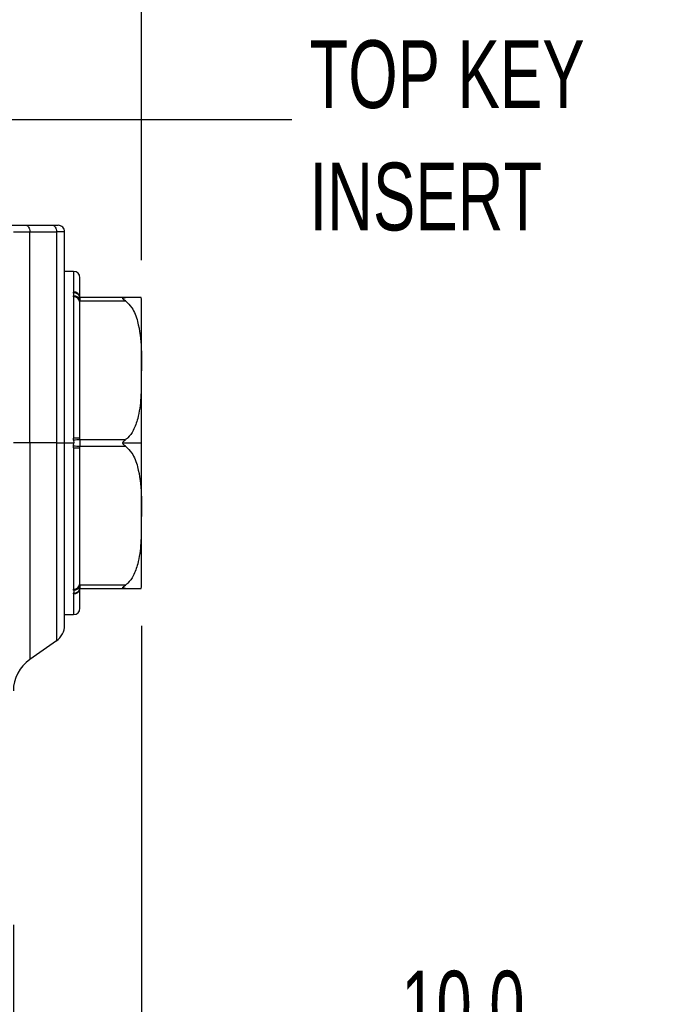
# Model space of a CAD drawing. Header units: millimetres. Extents: x 19 to 819, y 19 to 629.
# Tile 16 of 43: x 233 to 295, y 413 to 506. Entities that reach past the tile are written whole.
import ezdxf

# ---------------------------------------------------------------- set-up
doc = ezdxf.new("R2010")
doc.units = ezdxf.units.MM
doc.header["$LTSCALE"] = 3
doc.layers.add('DIMENSIONS', color=140, linetype='Continuous', lineweight=25)
doc.styles.add('SLDTEXTSTYLE0', font='TXT', dxfattribs={"width": 0.7})
doc.dimstyles.new('SLDDIMSTYLE0', dxfattribs={"dimtxt": 6.474023, "dimasz": 9.906, "dimexe": 0, "dimexo": 0.0625, "dimgap": 1.618506, "dimtad": 0, "dimtih": 1, "dimtoh": 1, "dimlfac": 0.833333, "dimrnd": 1e-09, "dimzin": 4, "dimdsep": 46, "dimtxsty": 'SLDTEXTSTYLE0', "dimsah": 1, "dimcen": 0.09, "dimadec": 0, "dimazin": 1, "dimtfac": 1, "dimtofl": 0, "dimtmove": 0, "dimatfit": 3, "dimfxl": 0, "dimfrac": 2, "dimtolj": 1, "dimtzin": 12, "dimarcsym": 0})
doc.dimstyles.new('SLDDIMSTYLE1', dxfattribs={"dimtxt": 6.474023, "dimasz": 9.906, "dimexe": 0, "dimexo": 0.0625, "dimgap": 1.618506, "dimtad": 0, "dimtih": 1, "dimtoh": 1, "dimlfac": 0.833333, "dimrnd": 1e-09, "dimzin": 4, "dimdsep": 46, "dimtxsty": 'SLDTEXTSTYLE0', "dimsah": 1, "dimcen": 0.09, "dimadec": 0, "dimazin": 1, "dimtfac": 1, "dimtmove": 0, "dimatfit": 0, "dimfxl": 0, "dimfrac": 2, "dimtolj": 1, "dimtzin": 12, "dimarcsym": 0})
doc.dimstyles.new('SLDDIMSTYLE6', dxfattribs={"dimtxt": 0.18, "dimasz": 3.048, "dimexe": 0, "dimexo": 0.0625, "dimgap": 0, "dimtad": 0, "dimtih": 1, "dimtoh": 1, "dimdec": 0, "dimrnd": 1e-09, "dimzin": 0, "dimdsep": 46, "dimtxsty": 'Standard', "dimblk1": 'DOT', "dimblk2": 'DOT', "dimsah": 1, "dimcen": 0.09, "dimadec": 0, "dimazin": 0, "dimtfac": 3.048, "dimtdec": 0, "dimtofl": 0, "dimtmove": 0, "dimatfit": 3, "dimldrblk": 'DOT', "dimfxl": 0, "dimfrac": 2, "dimtolj": 1, "dimtzin": 0, "dimarcsym": 0})

# ---------------------------------------------------------------- blocks, each defined once
blk = doc.blocks.new('_D_22')
at = {"layer": 'DIMENSIONS'}
for p, q in [((106.501, 483.074), (106.501, 596.433)), ((244.501, 483.074), (244.501, 596.433)), ((106.501, 586.908), (157.628, 586.908)), ((166.401, 586.908), (164.227, 586.908)), ((164.227, 586.908), (164.227, 576.619)), ((185.639, 586.908), (187.813, 586.908)), ((187.813, 586.908), (187.813, 576.619)), ((244.501, 586.908), (194.411, 586.908)), ((164.227, 576.619), (166.401, 576.619)), ((187.813, 576.619), (185.639, 576.619))]:
    blk.add_line(p, q, dxfattribs=at)
for points in [[(106.501, 586.908), (116.407, 585.384), (116.407, 588.432)], [(244.501, 586.908), (234.595, 588.432), (234.595, 585.384)]]:
    blk.add_solid(points, dxfattribs=at)
at = {"layer": 'DIMENSIONS', "char_height": 6.35, "attachment_point": 1, "style": 'SLDTEXTSTYLE0'}
for s, insert in [('115.0', (163.708, 596.543)), ('4.53', (166.401, 584.805))]:
    blk.add_mtext(s, dxfattribs=dict(at, insert=insert))
blk = doc.blocks.new('_D_25')
at = {"layer": 'DIMENSIONS'}
for p, q in [((244.501, 448.8), (244.501, 391.269)), ((232.501, 420.778), (232.501, 391.269)), ((268.811, 406.85), (266.637, 406.85)), ((266.637, 406.85), (266.637, 396.561)), ((288.05, 406.85), (290.224, 406.85)), ((290.224, 406.85), (290.224, 396.561)), ((232.501, 400.794), (213.451, 400.794)), ((244.501, 400.794), (263.014, 400.794)), ((266.637, 396.561), (268.811, 396.561)), ((290.224, 396.561), (288.05, 396.561))]:
    blk.add_line(p, q, dxfattribs=at)
for points in [[(232.501, 400.794), (222.595, 402.318), (222.595, 399.27)], [(244.501, 400.794), (254.407, 399.27), (254.407, 402.318)]]:
    blk.add_solid(points, dxfattribs=at)
at = {"layer": 'DIMENSIONS', "char_height": 6.35, "attachment_point": 1, "style": 'SLDTEXTSTYLE0'}
for s, insert in [('10.0', (268.811, 416.485)), ('0.39', (268.811, 404.747)), ('SYM.', (267.824, 393.008))]:
    blk.add_mtext(s, dxfattribs=dict(at, insert=insert))
blk = doc.blocks.new('_Dot')
at = {"color": 0, "linetype": 'ByBlock', "lineweight": -2}
blk.add_line((-0.5, 0), (-1, 0), dxfattribs=at)
at = {"color": 0, "linetype": 'ByBlock', "const_width": 0.5}
blk.add_lwpolyline([(-0.25, 0, 1), (0.25, 0, 1)], format="xyb", close=True, dxfattribs=at)

msp = doc.modelspace()

# ---------------------------------------------------------------- linework, layer by layer
for p, q in [((231.901258, 486.336697), (233.69224, 486.336697)), ((233.69224, 486.336697), (236.189551, 486.336697)), ((236.189551, 486.336697), (236.701258, 486.336697)), ((232.501259, 485.736696), (234.036385, 485.736696)), ((234.036385, 465.936698), (234.036385, 485.736696)), ((234.036385, 485.736696), (236.533696, 485.736696)), ((236.533696, 485.736696), (236.533696, 465.936698)), ((237.30126, 485.736696), (236.533696, 485.736696)), ((237.30126, 465.936698), (237.30126, 485.736696)), ((238.14126, 482.016695), (237.30126, 482.016695)), ((238.14126, 482.016695), (238.14126, 480.084604)), ((238.741262, 479.556696), (238.741262, 481.416696)), ((238.147702, 479.993521), (238.14126, 480.084604)), ((238.14126, 479.628984), (238.147702, 479.727435)), ((238.14126, 479.628984), (238.14126, 466.392316)), ((238.74208, 479.550762), (238.680375, 479.726648)), ((242.989232, 479.556696), (238.741262, 479.556696)), ((238.741262, 479.118077), (238.741262, 479.256696)), ((238.741262, 479.256696), (242.989232, 479.256696)), ((238.741262, 466.375315), (238.741262, 479.118077)), ((244.501261, 465.936698), (244.501261, 479.263719)), ((234.036385, 465.936698), (232.501259, 465.936698)), ((234.036385, 465.936698), (234.036385, 445.650606)), ((236.533696, 465.936698), (234.036385, 465.936698)), ((236.533696, 465.936698), (236.533696, 447.399245)), ((236.533696, 465.936698), (237.30126, 465.936698)), ((237.30126, 465.936698), (238.161413, 465.936698)), ((237.30126, 448.873718), (237.30126, 465.936698)), ((238.147702, 466.202782), (238.14126, 466.392316)), ((238.147702, 466.202782), (238.161413, 465.936698)), ((238.147702, 465.67061), (238.161413, 465.936698)), ((238.741262, 466.236694), (238.741262, 466.375315)), ((242.989232, 466.236694), (238.741262, 466.236694)), ((242.762259, 465.936698), (244.501261, 465.936698)), ((244.501261, 452.609673), (244.501261, 465.936698)), ((238.14126, 465.481076), (238.147702, 465.67061)), ((238.14126, 465.481076), (238.14126, 452.24441)), ((238.741262, 465.498077), (238.741262, 465.636698)), ((238.741262, 465.636698), (242.989232, 465.636698)), ((238.741262, 452.755313), (238.741262, 465.498077)), ((238.147702, 452.14596), (238.14126, 452.24441)), ((238.680375, 452.146746), (238.74208, 452.322632)), ((238.741262, 452.616696), (238.741262, 452.755313)), ((242.989232, 452.616696), (238.741262, 452.616696)), ((238.741262, 452.316696), (242.989232, 452.316696)), ((238.741262, 450.456695), (238.741262, 452.316696)), ((242.989232, 452.316696), (244.474363, 452.316696)), ((238.14126, 451.788788), (238.147702, 451.879871)), ((238.14126, 451.788788), (238.14126, 449.856694)), ((237.30126, 449.856694), (238.14126, 449.856694)), ((236.533696, 447.399245), (234.036385, 445.650606))]:
    msp.add_line(p, q)
at = {"flags": 128}
for points in [[(233.69224, 486.336697), (233.75938, 486.325168), (233.823937, 486.291023), (233.883437, 486.235578), (233.935588, 486.160961), (233.978387, 486.070039), (234.010189, 485.966306), (234.029774, 485.85375), (234.036385, 485.736696)], [(236.189551, 486.336697), (236.256691, 486.325168), (236.321252, 486.291023), (236.380748, 486.235578), (236.432899, 486.160961), (236.475698, 486.070039), (236.5075, 485.966306), (236.527085, 485.85375), (236.533696, 485.736696)]]:
    msp.add_lwpolyline(points, dxfattribs=at)
for centre, radius, start, end in [((236.701263, 485.7367), 0.599997, 359.99957435, 90.00042565), ((238.141257, 481.416691), 0.600004, 0.00051654, 89.99969691), ((238.175138, 479.518184), 0.567432, 3.8916978, 93.42277593), ((238.199355, 479.442029), 0.553905, 11.9475003, 95.35076997), ((238.182499, 479.069644), 0.560858, 4.95391473, 94.21661697), ((238.154457, 479.12637), 0.601103, 12.52182787, 90.64386093), ((242.100513, 479.263676), 2.400747, 0.00102121, 7.02795782), ((238.291094, 461.084021), 5.31041, 85.13715503, 91.61681887), ((239.121647, 454.36738), 11.875408, 91.83557676, 94.70431766), ((238.291094, 470.789371), 5.31041, 268.38318113, 274.86284497), ((239.121647, 477.506012), 11.875408, 265.29568234, 268.16442324), ((238.182503, 452.803746), 0.560854, 265.78297263, 355.04600075), ((238.175139, 452.355206), 0.567431, 266.57708133, 356.10844495), ((238.154458, 452.747024), 0.601102, 269.35603521, 347.47801108), ((238.199355, 452.431362), 0.553905, 264.64923003, 348.0524997), ((242.101518, 452.609685), 2.399743, 352.96272426, 359.99971013), ((238.141253, 450.456702), 0.600008, 270.00066747, 359.99933253), ((235.501286, 448.873706), 1.799974, 304.9995297, 0.00039173), ((236.101253, 442.70166), 3.599995, 124.99992186, 179.99999957)]:
    msp.add_arc(centre, radius, start, end)
for points, knots in [([(238.147702, 479.727435), (238.154623, 479.772422), (238.168272, 479.861137), (238.154493, 479.949812), (238.147702, 479.993521)], [0, 0, 0, 0, 0.507094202, 1, 1, 1, 1]), ([(238.741262, 479.556696), (238.741184, 479.550348), (238.740772, 479.516538), (238.741566, 479.436528), (238.741044, 479.342877), (238.741211, 479.276689), (238.741262, 479.256696)], [0, 0, 0, 0, 0.063489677, 0.338116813, 0.80007215, 1, 1, 1, 1]), ([(242.989232, 479.256696), (242.940202, 479.291533), (242.871754, 479.340167), (242.797603, 479.407796), (242.765972, 479.447966), (242.759259, 479.4864), (242.783668, 479.520575), (242.862695, 479.551864), (242.93571, 479.554652), (242.989232, 479.556696)], [0, 0, 0, 0, 0.311373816, 0.434696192, 0.520200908, 0.572876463, 0.622621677, 0.723364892, 1, 1, 1, 1]), ([(244.474363, 479.556696), (244.47692, 479.556696), (244.501024, 479.556696), (244.268841, 479.556696), (244.147371, 479.556696), (243.673496, 479.556696), (243.310599, 479.556696), (243.06289, 479.556696), (242.989232, 479.556696)], [0, 0, 0, 0, 0.004607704, 0.043431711, 0.229842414, 0.507318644, 0.853498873, 1, 1, 1, 1]), ([(242.989232, 479.256696), (243.203285, 479.053256), (243.758467, 478.525604), (244.297532, 476.942777), (244.533596, 474.766933), (244.474721, 472.373358), (244.472338, 470.18693), (244.26242, 468.469714), (243.81876, 467.191425), (243.366954, 466.534398), (243.064049, 466.295662), (242.989232, 466.236694)], [0, 0, 0, 0, 0.0637189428, 0.1652654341, 0.3530996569, 0.5415992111, 0.6859991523, 0.8301939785, 0.9160530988, 0.9792653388, 1, 1, 1, 1]), ([(238.741262, 466.236694), (238.741164, 466.190227), (238.740925, 466.076958), (238.741373, 465.898386), (238.741053, 465.744855), (238.74122, 465.658124), (238.741262, 465.636698)], [0, 0, 0, 0, 0.232340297, 0.566344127, 0.892867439, 1, 1, 1, 1]), ([(242.762259, 465.936698), (242.765334, 465.960783), (242.772439, 466.016445), (242.846958, 466.126954), (242.930601, 466.19147), (242.989232, 466.236694)], [0, 0, 0, 0, 0.18571017, 0.429203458, 1, 1, 1, 1]), ([(242.989232, 465.636698), (242.938627, 465.675255), (242.86439, 465.731819), (242.792765, 465.824851), (242.765526, 465.887029), (242.763102, 465.92388), (242.762259, 465.936698)], [0, 0, 0, 0, 0.488091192, 0.716028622, 0.90122916, 1, 1, 1, 1]), ([(242.989232, 465.636698), (243.203285, 465.433258), (243.758467, 464.905603), (244.297532, 463.322776), (244.533596, 461.146934), (244.474721, 458.75336), (244.472338, 456.56693), (244.262419, 454.849713), (243.818762, 453.571423), (243.366952, 452.914399), (243.064049, 452.675664), (242.989232, 452.616696)], [0, 0, 0, 0, 0.063719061, 0.165265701, 0.353099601, 0.541599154, 0.685999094, 0.83019424, 0.91605336, 0.979265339, 1, 1, 1, 1]), ([(238.147702, 452.14596), (238.154623, 452.100973), (238.168272, 452.012256), (238.154494, 451.92358), (238.147702, 451.879871)], [0, 0, 0, 0, 0.507089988, 1, 1, 1, 1]), ([(238.741262, 452.616696), (238.741101, 452.576576), (238.740784, 452.497117), (238.74173, 452.398559), (238.740715, 452.338668), (238.741226, 452.318131), (238.741262, 452.316696)], [0, 0, 0, 0, 0.401196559, 0.794569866, 0.985646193, 1, 1, 1, 1]), ([(242.989232, 452.316696), (242.9406, 452.318515), (242.873323, 452.321032), (242.798051, 452.346194), (242.763692, 452.373597), (242.760559, 452.410681), (242.784694, 452.452356), (242.859575, 452.524787), (242.934726, 452.578059), (242.989232, 452.616696)], [0, 0, 0, 0, 0.249802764, 0.345573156, 0.411636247, 0.461508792, 0.52335424, 0.654291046, 1, 1, 1, 1])]:
    msp.add_open_spline(points, degree=3, knots=knots)

# ---------------------------------------------------------------- texts
at = {"layer": 'DIMENSIONS', "char_height": 6.35, "attachment_point": 1, "style": 'SLDTEXTSTYLE0'}
for s, insert in [('TOP KEY', (260.23306, 503.671308)), ('INSERT', (260.23306, 492.204641))]:
    msp.add_mtext(s, dxfattribs=dict(at, insert=insert))

# ---------------------------------------------------------------- dimensions: what is measured, and where the dimension line sits
at = {"layer": 'DIMENSIONS'}
dim = msp.add_linear_dim(base=(244.501259, 586.908353), p1=(106.501259, 479.263718), p2=(244.501259, 479.263718), dimstyle='SLDDIMSTYLE0', dxfattribs=at)
dim.commit()
dim.dimension.update_dxf_attribs({"geometry": '_D_22', "text_midpoint": (176.019866, 586.908353), "dimtype": 160})
dim = msp.add_linear_dim(base=(244.501259, 400.79434), p1=(232.501259, 424.587749), p2=(244.501259, 452.609675), text='<>\\PSYM.', dimstyle='SLDDIMSTYLE1', dxfattribs=at)
dim.commit()
dim.dimension.update_dxf_attribs({"geometry": '_D_25', "text_midpoint": (278.430514, 400.79434), "dimtype": 160})

# ---------------------------------------------------------------- leaders
msp.add_leader([(175.195614, 472.110697), (202.419816, 496.241206), (258.565735, 496.241206)], dimstyle='SLDDIMSTYLE6', dxfattribs=at)

doc.saveas('drawing.dxf')
